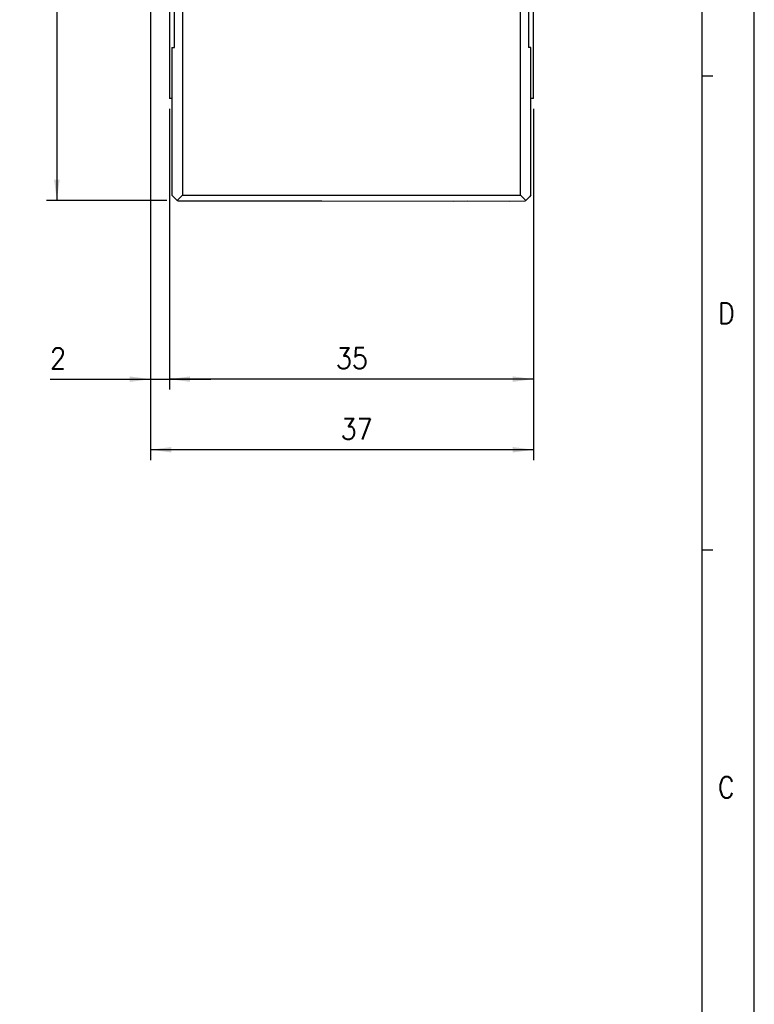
# Model space of a CAD drawing. Header units: millimetres. Extents: x -285 to 2369, y -217 to 203.
# Tile 9 of 20: x 239 to 309, y -119 to -24. Entities that reach past the tile are written whole.
import ezdxf

# ---------------------------------------------------------------- set-up
doc = ezdxf.new("R2010")
doc.units = ezdxf.units.MM
doc.linetypes.add('DOT_CENTER', pattern=[14, 12, -1, 0, -1])
doc.layers.add('1', color=7, linetype='Continuous')
doc.styles.add('CONVERTER_12', font='txt.shx', dxfattribs={"width": 0.9})
doc.dimstyles.new('ME10_DIM_46', dxfattribs={"dimtxt": 2, "dimasz": 2, "dimexe": 1, "dimexo": 1, "dimgap": 1, "dimtad": 1, "dimdec": 0, "dimdsep": 46, "dimtxsty": 'CONVERTER_12', "dimsah": 1, "dimcen": 0.09, "dimclrd": 2, "dimclre": 2, "dimclrt": 2, "dimadec": 0, "dimazin": 0, "dimtfac": 1, "dimtdec": 4, "dimtix": 1, "dimtmove": 0, "dimatfit": 3, "dimfxl": 1, "dimtolj": 1, "dimtzin": 0, "dimarcsym": 0})
doc.dimstyles.new('ME10_DIM_47', dxfattribs={"dimtxt": 2, "dimasz": 2, "dimexe": 1, "dimexo": 1, "dimgap": 1, "dimtad": 1, "dimdsep": 46, "dimtxsty": 'CONVERTER_12', "dimsah": 1, "dimcen": 0.09, "dimclrd": 2, "dimclre": 2, "dimclrt": 2, "dimadec": 0, "dimazin": 0, "dimtfac": 1, "dimtdec": 4, "dimtix": 1, "dimtmove": 0, "dimatfit": 3, "dimfxl": 1, "dimtolj": 1, "dimtzin": 0, "dimarcsym": 0})
doc.dimstyles.new('ME10_DIM_48', dxfattribs={"dimtxt": 2, "dimasz": 2, "dimexe": 1, "dimexo": 1, "dimgap": 1, "dimtad": 1, "dimdec": 0, "dimdsep": 46, "dimtxsty": 'CONVERTER_12', "dimsah": 1, "dimcen": 0.09, "dimclrd": 2, "dimclre": 2, "dimclrt": 2, "dimadec": 0, "dimazin": 0, "dimtfac": 1, "dimtdec": 4, "dimtix": 1, "dimtmove": 0, "dimatfit": 3, "dimfxl": 1, "dimtolj": 1, "dimtzin": 0, "dimarcsym": 0})
doc.dimstyles.new('ME10_DIM_49', dxfattribs={"dimtxt": 2, "dimasz": 2, "dimexe": 1, "dimexo": 1, "dimgap": 1, "dimtad": 1, "dimdec": 0, "dimdsep": 46, "dimtxsty": 'CONVERTER_12', "dimsah": 1, "dimcen": 0.09, "dimclrd": 2, "dimclre": 2, "dimclrt": 2, "dimadec": 0, "dimazin": 0, "dimtfac": 1, "dimtdec": 4, "dimtix": 1, "dimtmove": 0, "dimatfit": 3, "dimfxl": 1, "dimtolj": 1, "dimtzin": 0, "dimarcsym": 0})

# ---------------------------------------------------------------- blocks, each defined once
blk = doc.blocks.new('Cabeza__22', base_point=(253.0000216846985, -41.78644522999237))
at = {"color": 7, "linetype": 'Continuous'}
for p, q in [((253.0000216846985, -17.45484036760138), (253.0000216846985, -31.93114215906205)), ((253.5000217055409, -27.03486870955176), (253.5000216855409, -17.62250524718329)), ((254.2500217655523, -17.86369280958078), (254.2504737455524, -41.23494311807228)), ((287.6250102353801, -19.23215642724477), (287.6250102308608, -17.30791783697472)), ((288.0000107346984, -31.93114215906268), (288.0000107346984, -17.17494503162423)), ((282.3029648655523, -19.23291867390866), (286.7500107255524, -19.23291867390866)), ((286.7496302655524, -41.23502480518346), (286.7500107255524, -19.23291867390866)), ((287.5000107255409, -19.2328678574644), (286.7500107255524, -19.23291867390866)), ((287.5000107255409, -19.2328678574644), (287.6250102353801, -19.23215642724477)), ((287.5000107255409, -19.2328678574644), (287.5000107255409, -27.03486870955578)), ((253.250021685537, -27.03485177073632), (253.5000217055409, -27.03486870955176)), ((253.250021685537, -27.03485177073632), (253.2500216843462, -31.92958382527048)), ((287.750021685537, -27.03485176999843), (287.5000107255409, -27.03486870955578)), ((287.7500216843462, -31.92958382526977), (287.750021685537, -27.03485176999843)), ((253.2500216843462, -31.92958382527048), (253.0000216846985, -31.93114215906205)), ((253.2500216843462, -31.92958382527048), (253.2500702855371, -41.23490034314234)), ((287.749973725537, -41.23489970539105), (287.7500216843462, -31.92958382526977)), ((288.0000107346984, -31.93114215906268), (287.7500216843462, -31.92958382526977)), ((253.402021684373, -41.38170237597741), (253.2500702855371, -41.23490034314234)), ((253.7502567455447, -41.73512069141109), (253.402021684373, -41.38170237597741)), ((253.7502567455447, -41.73512069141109), (254.2504737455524, -41.23494311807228)), ((254.2504737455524, -41.23494311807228), (286.7496302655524, -41.23502480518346)), ((287.2497270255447, -41.735180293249), (286.7496302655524, -41.23502480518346)), ((287.2497270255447, -41.735180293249), (287.598021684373, -41.38170238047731)), ((287.749973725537, -41.23489970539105), (287.598021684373, -41.38170238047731)), ((253.802021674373, -41.78170237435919), (253.7502567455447, -41.73512069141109)), ((253.802021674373, -41.78170237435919), (267.652021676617, -41.78136358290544)), ((267.652021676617, -41.78136358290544), (280.3205904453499, -41.78644522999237)), ((280.3205904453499, -41.78644522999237), (281.6520216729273, -41.78136357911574)), ((281.6520216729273, -41.78136357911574), (285.6794529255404, -41.78644522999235)), ((285.6794529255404, -41.78644522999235), (287.198021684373, -41.78170237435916)), ((287.198021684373, -41.78170237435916), (287.2497270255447, -41.735180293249))]:
    blk.add_line(p, q, dxfattribs=at)
blk.add_arc((282.3029648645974, -18.73291867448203), 0.4999999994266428, 208.0057471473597, 270.0000001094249, dxfattribs=at)
blk = doc.blocks.new('Regla_G-1640-VS4__23', base_point=(251.0000107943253, -20.28655233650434))
at = {"color": 7, "linetype": 'Continuous'}
for p, q in [((251.8000106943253, 43.01145661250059), (251.2000106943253, 42.41145095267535)), ((251.7996866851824, 43.13650593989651), (252.0000106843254, 43.33714147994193)), ((252.0000107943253, 43.21247181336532), (251.8000106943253, 43.01145661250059)), ((252.0000107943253, 43.21247181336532), (252.0000106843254, 43.33714147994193)), ((258.0000107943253, 43.33714147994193), (252.0000106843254, 43.33714147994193)), ((252.0000107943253, 43.21247181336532), (258.0000107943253, 43.21247180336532)), ((258.0000107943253, 43.21247180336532), (258.0000107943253, 43.33714147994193)), ((258.0000107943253, 43.13630977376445), (258.0000107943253, 43.21247180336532)), ((258.0000107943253, 43.0118084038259), (258.0000107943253, 43.13630977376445)), ((258.0000107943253, 43.13630977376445), (258.2948495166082, 43.13630977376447)), ((258.9500107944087, 43.21365752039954), (259.329871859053, 43.22747640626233)), ((259.329871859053, 43.22747640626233), (259.5500107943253, 43.23487846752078)), ((259.5000107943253, 43.01141640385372), (259.500010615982, 33.7119490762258)), ((259.5500107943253, 43.23487846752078), (259.5750107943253, 43.2136575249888)), ((259.5750107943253, 43.2136575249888), (259.7608972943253, 43.22740160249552)), ((259.7608972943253, 43.22740160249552), (259.9500107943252, 43.23479716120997)), ((260.4500107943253, 43.23479716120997), (260.4500107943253, 41.20945839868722)), ((260.5000107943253, 42.96413182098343), (262.2500107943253, 42.96413182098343)), ((260.5000107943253, 42.96413182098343), (260.5000107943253, 41.2094583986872)), ((262.2500107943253, 42.96413182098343), (262.2500107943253, 31.71125423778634)), ((262.5000108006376, 42.74800944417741), (262.2500107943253, 42.96413182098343)), ((262.5000108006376, 42.71413181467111), (262.5000107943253, 31.83630979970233)), ((251.0000107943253, 42.33714159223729), (251.2003497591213, 42.53717447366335)), ((251.2000106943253, 42.41145095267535), (251.0000107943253, 42.2124718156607)), ((251.0000107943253, 42.2124718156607), (251.0000107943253, 42.33714159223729)), ((251.0000107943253, 42.2124718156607), (251.0000107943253, 40.96247180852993)), ((251.2000107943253, 40.96247180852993), (251.2000106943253, 42.41145095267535)), ((251.0000107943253, 40.96247180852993), (251.2000107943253, 40.96247180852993)), ((251.2000107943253, 24.83714151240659), (251.2000107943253, 40.96247180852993)), ((260.4500107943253, 41.20945839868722), (260.4500107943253, 33.25945839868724)), ((260.4500107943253, 41.20945839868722), (260.5000107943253, 41.2094583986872)), ((260.5000107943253, 41.2094583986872), (260.5000107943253, 37.21374222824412)), ((260.5000107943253, 37.21374222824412), (260.5000107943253, 33.25945839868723)), ((260.4500107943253, 33.25945839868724), (260.4500107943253, 31.03479717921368)), ((260.4500107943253, 33.25945839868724), (260.5000107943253, 33.25945839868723)), ((260.5000107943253, 33.25945839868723), (260.5000107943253, 31.46413182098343)), ((258.0000107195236, 32.21193727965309), (258.0000107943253, 31.54198304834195)), ((258.4500107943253, 32.66194072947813), (258.4500107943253, 32.02318732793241)), ((258.0000107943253, 31.54198304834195), (258.0000065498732, 30.33725323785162)), ((258.4500107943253, 32.02318732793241), (258.4500107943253, 31.90800302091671)), ((260.0004556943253, 30.33697321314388), (261.1276143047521, 31.46413182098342)), ((260.5000107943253, 31.46413182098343), (261.2522250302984, 31.46413182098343)), ((262.5000107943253, 31.83630979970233), (262.5000107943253, 31.74800945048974)), ((262.5000107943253, 31.83630979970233), (287.9999997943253, 31.83630979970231)), ((287.9999997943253, 31.71146857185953), (280.8701034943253, 31.71128033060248)), ((280.8701034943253, 31.71128033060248), (280.8701034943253, 27.31551538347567)), ((258.0000065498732, 30.33725323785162), (258.0000108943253, 30.21191520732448)), ((258.8512762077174, 31.05418666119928), (258.8506227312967, 31.02037293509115)), ((258.9500107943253, 31.01365753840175), (259.3500107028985, 31.03445840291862)), ((259.3500107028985, 31.03445840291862), (259.5500107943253, 31.0348784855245)), ((259.5500107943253, 31.0348784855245), (259.5750107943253, 31.01365753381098)), ((259.5750107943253, 31.01365753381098), (259.7608972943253, 31.04095267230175)), ((259.9500107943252, 31.03479717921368), (259.7608972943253, 31.04095267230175)), ((260.0004556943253, 30.33697321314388), (260.125075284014, 30.33697321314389)), ((288.9999997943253, 30.71146857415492), (288.9999997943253, 24.46146858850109)), ((258.0000108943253, 30.21191520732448), (260.0000107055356, 30.21190771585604)), ((266.5833109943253, 25.12674208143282), (265.1976703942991, 26.5118596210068)), ((265.1976703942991, 26.5118596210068), (265.1976703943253, 19.51186102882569)), ((279.1976702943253, 26.51188283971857), (277.8120296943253, 25.12674208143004)), ((279.1976703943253, 19.51243694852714), (279.1976702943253, 26.51188283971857)), ((251.0000107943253, 24.83714151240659), (251.2000107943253, 24.83714151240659)), ((251.0000107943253, 24.83714151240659), (251.0000107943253, 24.71247183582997)), ((251.2000107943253, 24.71247183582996), (251.0000107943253, 24.71247183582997)), ((251.0000107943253, 6.21247188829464), (251.0000107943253, 24.71247183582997)), ((251.2000107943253, 6.21247188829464), (251.2000107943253, 24.83714151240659)), ((277.8120296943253, 25.12674208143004), (266.5833109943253, 25.12674208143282)), ((266.5833109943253, 25.12674208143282), (266.5833109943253, 20.89802338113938)), ((277.8120296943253, 20.89802340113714), (277.8120296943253, 25.12674208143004)), ((284.6241487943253, 22.89661744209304), (288.1612543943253, 23.47455579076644)), ((284.6241487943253, 23.32307250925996), (284.6241487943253, 22.89661744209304)), ((284.6241487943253, 22.89661744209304), (284.6241487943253, 17.20198051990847)), ((266.5833109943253, 20.89802338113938), (265.1976703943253, 19.51186102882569)), ((277.8120296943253, 20.89802340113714), (266.5833109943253, 20.89802338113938)), ((279.1976703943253, 19.51243694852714), (277.8120296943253, 20.89802340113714)), ((265.1976703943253, 19.51186102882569), (265.1976703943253, 18.61180085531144)), ((270.9976703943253, 19.51186102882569), (265.1976703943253, 19.51186102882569)), ((270.9976703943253, 19.51186102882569), (270.9976703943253, 19.01186102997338)), ((273.3976703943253, 19.51186102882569), (270.9976703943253, 19.51186102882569)), ((270.9976703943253, 19.01186102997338), (273.3976703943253, 19.01186102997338)), ((279.1976703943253, 19.51243694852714), (273.3976703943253, 19.51186102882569)), ((273.3976703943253, 19.01186102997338), (273.3976703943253, 19.51186102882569)), ((279.1976703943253, 18.61182386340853), (279.1976703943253, 19.51243694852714)), ((287.6845635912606, 15.97928211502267), (284.6241487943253, 17.20198051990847)), ((284.6241487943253, 17.20198051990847), (284.6241487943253, 17.08027243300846)), ((284.6241487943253, 17.08027243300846), (287.6845635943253, 15.85461244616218)), ((287.6845635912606, 15.97928211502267), (287.9999997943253, 15.86217627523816)), ((287.9999997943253, 15.73773062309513), (287.9999997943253, 15.86217627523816)), ((288.9999997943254, 15.46534716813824), (287.9999997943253, 15.86217627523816)), ((288.9999997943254, 15.46534716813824), (288.9999997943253, 14.66155474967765)), ((288.9999997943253, 14.66155474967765), (288.9999995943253, -16.80472764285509)), ((251.0000107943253, 6.21247188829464), (251.2000107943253, 6.21247188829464)), ((251.2000107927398, 2.09261893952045), (251.2000107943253, 6.21247188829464)), ((264.9266038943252, 3.73087264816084), (264.9266038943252, 4.73087264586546)), ((271.326603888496, 4.73087264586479), (271.3266038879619, 3.73087264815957)), ((251.2000107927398, 2.09261893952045), (251.2000107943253, -0.8173434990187)), ((251.2000107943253, -2.82609782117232), (251.2000108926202, -5.90736107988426)), ((251.2000107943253, -16.80475806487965), (251.2000108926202, -5.90736107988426)), ((269.5674091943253, -20.28655233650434), (269.5674091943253, -18.78479818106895)), ((273.6258053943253, -19.78476844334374), (273.6258053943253, -18.78476844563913)), ((276.1258053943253, -18.78476844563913), (276.1258053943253, -19.78476844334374)), ((280.1842015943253, -18.78476896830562), (280.1842015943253, -19.32101606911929)), ((276.1258053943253, -19.78476844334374), (273.6258053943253, -19.78476844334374))]:
    blk.add_line(p, q, dxfattribs=at)
blk.add_circle((268.1266038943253, 4.23090734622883), 4.000000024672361, dxfattribs=at)
for centre, radius, start, end in [((258.9876477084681, 41.9670168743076), 1.247208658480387, 91.72927259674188, 123.134109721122), ((258.4703172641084, 31.70115139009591), 0.4965105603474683, 198.6976372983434, 229.8256926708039), ((258.9261749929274, 32.30316616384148), 1.251223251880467, 231.6601789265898, 266.5681973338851), ((287.999999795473, 30.83630980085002), 0.9999999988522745, 6.575718e-08, 90.00000006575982), ((287.999999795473, 30.71146857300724), 0.9999999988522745, 6.575718e-08, 90.00000006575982), ((259.3753479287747, 32.19036818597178), 1.251223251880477, 245.2381537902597, 250.1269614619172), ((284.8701034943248, 27.31574921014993), 3.500000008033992, 0.0038819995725, 270.0000000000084), ((257.500010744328, 25.47501480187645), 3.499999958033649, 0.00388269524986, 270.0000008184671), ((282.271925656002, 28.81557309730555), 1.858970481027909, 313.2414692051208, 346.7662985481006), ((284.2762067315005, 28.34424761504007), 0.1999832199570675, 73.23634259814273, 166.771415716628), ((284.8699002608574, 30.31574919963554), 1.858970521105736, 253.2414670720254, 286.7662958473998), ((285.4638487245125, 28.34430688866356), 0.1999999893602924, 13.24146234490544, 106.7663294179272), ((287.4680781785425, 28.81592509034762), 1.858970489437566, 193.2414626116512, 226.7662923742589), ((283.6824738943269, 27.31566870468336), 0.2000000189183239, 133.2414613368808, 226.7662853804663), ((286.0577331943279, 27.31582963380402), 0.199999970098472, 313.2414744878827, 46.76631155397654), ((254.9018329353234, 26.97483888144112), 1.858970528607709, 313.2414644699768, 346.7662950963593), ((256.9061140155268, 26.50351325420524), 0.1999832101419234, 73.23636689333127, 166.7714076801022), ((257.49980752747, 28.47501483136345), 1.858970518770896, 253.2414649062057, 286.766296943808), ((258.0937559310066, 26.50357251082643), 0.1999999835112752, 13.24146334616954, 106.7663019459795), ((260.0979852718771, 26.97519090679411), 1.858970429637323, 193.2414691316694, 226.7662993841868), ((284.8702260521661, 27.31561887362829), 4.000122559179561, 180.001482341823, 266.4730839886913), ((282.2721290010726, 25.81557316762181), 1.858970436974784, 13.24146798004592, 46.76629893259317), ((284.8701034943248, 27.31574921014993), 3.500000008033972, 270.0000000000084, 0.0038819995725), ((287.4682813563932, 25.81592517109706), 1.858970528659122, 133.241464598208, 166.7662955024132), ((256.3123810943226, 25.47493441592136), 0.1999999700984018, 133.2414744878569, 226.7663115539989), ((258.6876403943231, 25.47509535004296), 0.2000000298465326, 313.2414583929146, 46.76628832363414), ((284.2763583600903, 26.28719153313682), 0.1999999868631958, 193.2414643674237, 286.7663009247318), ((284.8703067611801, 24.31574921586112), 1.858970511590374, 73.24146483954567, 106.7662970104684), ((285.4640002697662, 26.28725079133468), 0.1999832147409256, 253.2363682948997, 346.7714062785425), ((254.902036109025, 23.97483895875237), 1.858970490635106, 13.24146262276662, 46.76629236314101), ((257.500010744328, 25.47501480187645), 3.499999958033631, 270.0000008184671, 0.00388269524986), ((260.0981886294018, 23.97519094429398), 1.858970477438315, 133.2414691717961, 166.766298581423), ((256.9062655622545, 24.44645715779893), 0.1999999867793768, 193.2414615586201, 286.7663302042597), ((257.5002140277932, 22.47501484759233), 1.858970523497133, 73.2414670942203, 106.7662958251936), ((258.0939075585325, 24.44651643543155), 0.1999832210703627, 253.2363422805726, 346.7714126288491), ((287.9999998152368, 24.46146861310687), 0.9999999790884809, 279.2797241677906, 359.9999985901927), ((287.4857215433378, 15.52700136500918), 0.494060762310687, 29.66452033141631, 66.26764654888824), ((288.0000047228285, 14.66155716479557), 0.9999950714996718, 359.9998616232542, 68.3127250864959), ((266.768191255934, 7.51033336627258), 1.877144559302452, 268.6425876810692, 316.3574101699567), ((269.4850348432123, 7.51037757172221), 1.877188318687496, 223.6431805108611, 271.3568216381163), ((264.9253540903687, 5.55682821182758), 1.800012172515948, 332.684795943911, 2.44812932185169), ((271.3278537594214, 5.55682838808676), 1.800012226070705, 177.5518763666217, 207.315209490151), ((264.9254125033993, 5.55694371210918), 1.800013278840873, 312.5495587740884, 332.6806762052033), ((264.9252987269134, 2.90493530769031), 1.800012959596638, 27.31141201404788, 47.44551568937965), ((271.3277954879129, 5.55694357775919), 1.800013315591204, 207.319318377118, 227.4504378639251), ((271.3278878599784, 2.90495135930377), 1.799986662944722, 132.554332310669, 152.6887311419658), ((264.9253750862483, 2.90483528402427), 1.799991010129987, 357.5520548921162, 27.31535618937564), ((271.3278295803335, 2.90483598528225), 1.799987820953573, 152.6846168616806, 182.4479717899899), ((266.7681265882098, 0.95118075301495), 1.877299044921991, 43.64467386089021, 91.35532330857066), ((269.485063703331, 0.95122300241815), 1.877257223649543, 88.64410926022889, 136.3558906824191), ((254.5771958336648, -1.90706518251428), 3.499999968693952, 0.00388199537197, 195.2232503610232), ((254.5645294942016, -1.78171579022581), 3.499999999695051, 164.0061043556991, 186.8013112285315), ((251.9790179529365, -0.40724128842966), 1.858970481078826, 313.2414693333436, 346.7662989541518), ((253.9832990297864, -0.87856678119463), 0.1999832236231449, 73.23634240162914, 166.7714091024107), ((254.5769925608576, 1.0929348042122), 1.858970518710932, 253.2414670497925, 286.7662958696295), ((255.1709410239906, -0.87850750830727), 0.1999999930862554, 13.24146622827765, 106.7663289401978), ((257.1751704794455, -0.40688930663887), 1.858970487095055, 193.2414621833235, 226.7662922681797), ((253.3895661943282, -1.90714569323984), 0.2000000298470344, 133.2414583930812, 226.7662883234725), ((255.7648254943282, -1.90698475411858), 0.1999999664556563, 313.2414754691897, 46.76631057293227), ((254.5771958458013, -1.90706522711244), 3.499999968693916, 195.2232496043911, 269.9999991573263), ((251.9792213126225, -3.40724124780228), 1.858970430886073, 13.24146873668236, 46.76629924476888), ((254.5771957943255, -1.90706518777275), 3.500000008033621, 269.9999999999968, 0.00388208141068), ((257.1753737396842, -3.40688906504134), 1.858970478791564, 133.2414695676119, 166.7662997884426), ((253.983450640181, -2.93562285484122), 0.1999999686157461, 193.2414670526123, 286.7663084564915), ((254.5773990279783, -4.907065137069), 1.858970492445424, 73.24146359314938, 106.7662961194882), ((255.1710926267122, -2.93556355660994), 0.1999832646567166, 253.2363555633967, 346.7713993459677), ((281.8549719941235, -9.69060120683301), 3.500036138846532, 0.00383390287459, 270.0000000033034), ((281.2610752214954, -8.66210583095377), 0.1999832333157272, 73.2363407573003, 166.7713869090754), ((281.8547686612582, -6.69060423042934), 1.858970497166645, 253.241470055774, 286.7662992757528), ((282.4487171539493, -8.66204646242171), 0.1999999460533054, 13.24144643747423, 106.7663120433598), ((279.2567940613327, -8.19078026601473), 1.858970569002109, 313.2414706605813, 346.7662997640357), ((284.4529465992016, -8.19042811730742), 1.8589705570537, 193.2414686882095, 226.7662976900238), ((280.6673423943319, -9.69068470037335), 0.2000000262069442, 133.2414593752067, 226.7662873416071), ((279.2569974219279, -11.19078028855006), 1.858970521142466, 13.24146835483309, 46.76629802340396), ((281.8549719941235, -9.69060120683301), 3.500036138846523, 270.0000000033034, 0.00383390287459), ((284.4531498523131, -11.1904280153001), 1.858970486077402, 133.2414698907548, 166.7663005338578), ((283.0426015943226, -9.69052367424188), 0.1999999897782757, 313.2414691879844, 46.76627753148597), ((281.2612268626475, -10.71916178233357), 0.2000000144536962, 193.24149475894, 286.7662977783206), ((281.8551751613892, -12.69060411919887), 1.858970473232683, 73.2414644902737, 106.7662941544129), ((282.4488687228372, -10.71910254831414), 0.1999832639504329, 253.2363566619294, 346.7714050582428), ((270.0999686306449, 32.71021444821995), 52.99944253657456, 249.1080507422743, 269.4242595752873), ((270.0999664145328, 32.71021368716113), 52.99944027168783, 280.9685763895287, 290.8920373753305)]:
    blk.add_arc(centre, radius, start, end, dxfattribs=at)
for points, knots in [([(251.7996866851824, 43.13650593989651), (251.7497512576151, 43.0865709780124), (251.6498741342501, 42.98669478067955), (251.5000491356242, 42.83687115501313), (251.3502055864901, 42.68702896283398), (251.2503037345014, 42.58712800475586), (251.2003497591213, 42.53717447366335)], [0, 0, 0, 0, 0.211857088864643, 0.4237407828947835, 0.6356507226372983, 0.8475865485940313, 0.8475865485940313, 0.8475865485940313, 0.8475865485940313]), ([(251.8000106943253, 43.01145661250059), (252.4407620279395, 43.0114512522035), (253.7229345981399, 43.01144051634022), (255.3972577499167, 43.01144641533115), (256.8231731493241, 43.01140230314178), (257.6076672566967, 43.0116730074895), (258.0000107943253, 43.0118084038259)], [0, 0, 0, 0, 1.922253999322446, 3.846517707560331, 5.022969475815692, 6.200000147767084, 6.200000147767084, 6.200000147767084, 6.200000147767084]), ([(258.0000107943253, 43.0118084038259), (258.1529800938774, 43.01167110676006), (258.4589447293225, 43.01139650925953), (258.7649094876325, 43.01141139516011), (258.91790488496, 43.01141884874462)], [0, 0, 0, 0, 0.4589080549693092, 0.9178942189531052, 0.9178942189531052, 0.9178942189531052, 0.9178942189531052]), ([(258.91790488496, 43.01141884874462), (259.0193281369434, 43.06744769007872), (259.2177176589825, 43.17704319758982), (259.4409178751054, 43.21589096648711), (259.5500107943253, 43.23487846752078)], [0, 0, 0, 0, 0.3448871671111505, 0.6746184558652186, 0.6746184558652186, 0.6746184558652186, 0.6746184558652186]), ([(258.91790488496, 43.01141884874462), (259.0129570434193, 43.01141849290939), (259.2069923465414, 43.01141774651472), (259.4010276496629, 43.01141686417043), (259.5000107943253, 43.01141640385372)], [0, 0, 0, 0, 0.2851564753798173, 0.5821059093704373, 0.5821059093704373, 0.5821059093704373, 0.5821059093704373]), ([(259.5500107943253, 43.23487846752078), (259.5505316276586, 43.23443636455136), (259.5588649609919, 43.22736271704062), (259.5671982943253, 43.22028906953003), (259.5750107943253, 43.2136575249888)], [0, 0, 0, 0, 0.0020495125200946, 0.0327922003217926, 0.0327922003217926, 0.0327922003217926, 0.0327922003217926]), ([(260.2143387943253, 43.23472536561), (260.1771035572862, 43.22753640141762), (260.0893047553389, 43.21058520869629), (260.0009148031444, 43.22594906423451), (259.9500107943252, 43.23479716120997)], [0, 0, 0, 0, 0.1129165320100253, 0.2662514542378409, 0.2662514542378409, 0.2662514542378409, 0.2662514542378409]), ([(260.4500107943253, 43.23479716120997), (260.4475262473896, 43.23479564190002), (260.4276498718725, 43.23478353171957), (260.3803606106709, 43.23474862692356), (260.3042878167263, 43.23474174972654), (260.2456068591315, 43.23473105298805), (260.2143387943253, 43.23472536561)], [0, 0, 0, 0, 0.0074536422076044, 0.059629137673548, 0.141867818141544, 0.2356720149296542, 0.2356720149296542, 0.2356720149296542, 0.2356720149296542]), ([(259.500010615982, 33.7119490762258), (259.375061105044, 33.58699850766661), (259.1251275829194, 33.33706289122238), (258.7501767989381, 32.96210907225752), (258.3751263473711, 32.58705570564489), (258.1250599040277, 32.33698738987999), (258.0000107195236, 32.21193727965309)], [0, 0, 0, 0, 0.5301181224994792, 1.060382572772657, 1.590787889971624, 2.121328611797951, 2.121328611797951, 2.121328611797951, 2.121328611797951]), ([(258.4500107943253, 31.90800302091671), (258.4517005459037, 31.84293523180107), (258.4549942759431, 31.71610328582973), (258.5188934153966, 31.60665202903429), (258.5500107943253, 31.5533518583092)], [0, 0, 0, 0, 0.1917843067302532, 0.3738313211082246, 0.3738313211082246, 0.3738313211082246, 0.3738313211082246]), ([(259.3500107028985, 31.03445840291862), (259.2022834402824, 31.08243577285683), (258.8901298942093, 31.18381387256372), (258.6673563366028, 31.42585640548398), (258.5500107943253, 31.5533518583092)], [0, 0, 0, 0, 0.458088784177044, 0.9679597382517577, 0.9679597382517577, 0.9679597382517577, 0.9679597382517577]), ([(260.0000107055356, 30.21190771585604), (260.125004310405, 30.33690224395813), (260.3749597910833, 30.58685959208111), (260.7501730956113, 30.96207579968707), (261.1249583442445, 31.33686409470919), (261.3747817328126, 31.58668955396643), (261.4993472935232, 31.71125615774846)], [0, 0, 0, 0, 0.5303049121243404, 1.060475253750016, 1.591901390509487, 2.120390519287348, 2.120390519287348, 2.120390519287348, 2.120390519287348]), ([(261.4993472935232, 31.71125615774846), (263.1141958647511, 31.71125269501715), (266.3444008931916, 31.71124578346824), (271.1900627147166, 31.71124772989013), (276.0321328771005, 31.71125791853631), (279.2588465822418, 31.71127286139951), (280.8701034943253, 31.71128033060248)], [0, 0, 0, 0, 4.844545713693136, 9.690615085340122, 14.53698546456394, 19.37075620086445, 19.37075620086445, 19.37075620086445, 19.37075620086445]), ([(258.0000065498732, 30.33725323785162), (258.1666682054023, 30.33725434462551), (258.5000206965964, 30.33725657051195), (259.0000917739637, 30.33725207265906), (259.5002465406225, 30.33727821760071), (259.8337104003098, 30.33707489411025), (260.0004556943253, 30.33697321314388)], [0, 0, 0, 0, 0.4999849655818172, 1.000057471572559, 1.500213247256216, 2.000449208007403, 2.000449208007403, 2.000449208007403, 2.000449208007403]), ([(259.5750107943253, 31.01365753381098), (259.5687453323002, 31.01897589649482), (259.5607711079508, 31.02574472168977), (259.5748538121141, 31.01379078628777), (259.5615234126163, 31.02510613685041), (259.5500107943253, 31.0348784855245)], [0, 0, 0, 0, 0.0133597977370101, 0.0170033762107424, 0.0400793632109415, 0.0400793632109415, 0.0400793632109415, 0.0400793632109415]), ([(259.9500107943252, 31.03479717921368), (259.9921281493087, 31.03476414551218), (260.0802374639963, 31.03469505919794), (260.1683468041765, 31.03471497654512), (260.2143387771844, 31.0347253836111)], [0, 0, 0, 0, 0.1263520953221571, 0.2643280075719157, 0.2643280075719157, 0.2643280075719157, 0.2643280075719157]), ([(260.2143387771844, 31.0347253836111), (260.2483947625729, 31.03473097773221), (260.3070757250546, 31.03474061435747), (260.3797316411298, 31.03475398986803), (260.4242329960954, 31.03477477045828), (260.4441093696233, 31.03479204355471), (260.4500107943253, 31.03479717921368)], [0, 0, 0, 0, 0.1021679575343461, 0.1760428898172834, 0.2179677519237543, 0.2356720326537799, 0.2356720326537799, 0.2356720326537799, 0.2356720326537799]), ([(257.5000098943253, 21.47472317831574), (257.2482926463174, 21.48833172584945), (256.7371061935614, 21.51596792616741), (255.9882161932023, 21.74531689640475), (255.2857423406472, 22.11220018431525), (254.5230775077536, 22.73035092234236), (253.8392185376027, 23.68621295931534), (253.5162339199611, 24.77613941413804), (253.485390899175, 25.67829156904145), (253.5806309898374, 26.36849733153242), (253.7982259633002, 27.04458408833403), (254.1770286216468, 27.75528176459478), (254.7610985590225, 28.44691436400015), (255.5741111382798, 29.02459845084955), (256.5076914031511, 29.40406388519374), (257.1709920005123, 29.45134133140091), (257.5000098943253, 29.47479242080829)], [0, 0, 0, 0, 0.7539855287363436, 1.531191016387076, 2.327496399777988, 3.11887262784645, 4.457683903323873, 5.785319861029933, 6.462649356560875, 7.15442037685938, 7.86497331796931, 8.582056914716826, 9.55880357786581, 10.55018424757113, 11.55043837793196, 12.53493892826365, 12.53493892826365, 12.53493892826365, 12.53493892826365]), ([(257.5000098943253, 29.47479242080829), (258.0417001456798, 29.41086665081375), (259.0950406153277, 29.28656017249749), (260.2014887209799, 28.4985723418), (260.8549212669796, 27.70053611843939), (261.2546281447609, 26.94559575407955), (261.5007208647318, 26.05290588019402), (261.5203059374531, 25.06320121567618), (261.3006185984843, 24.10228257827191), (260.8528102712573, 23.22048243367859), (260.2040848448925, 22.47141567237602), (259.3944145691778, 21.90920082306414), (258.4766760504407, 21.54471017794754), (257.8273730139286, 21.49818171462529), (257.5000098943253, 21.47472317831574)], [0, 0, 0, 0, 1.614298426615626, 3.139074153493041, 3.916189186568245, 4.701560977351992, 5.68322149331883, 6.666401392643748, 7.640934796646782, 8.610910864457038, 9.605053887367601, 10.58116028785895, 11.54465726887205, 12.52438472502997, 12.52438472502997, 12.52438472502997, 12.52438472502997]), ([(279.1976702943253, 26.51188283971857), (278.0342702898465, 26.51187806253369), (275.7021383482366, 26.51186850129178), (272.2007445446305, 26.51186054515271), (268.6974779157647, 26.51185688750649), (266.3629432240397, 26.51185870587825), (265.1976703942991, 26.5118596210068)], [0, 0, 0, 0, 3.490200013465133, 6.996395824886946, 10.50418141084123, 13.99999990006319, 13.99999990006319, 13.99999990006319, 13.99999990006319]), ([(265.1976703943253, 18.61180085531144), (266.3655955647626, 18.61179994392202), (268.7001178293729, 18.61179813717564), (272.2035251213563, 18.6118017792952), (275.7022666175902, 18.61180969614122), (278.0344110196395, 18.61181914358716), (279.1976703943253, 18.61182386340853)], [0, 0, 0, 0, 3.503775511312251, 7.003566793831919, 10.51022187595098, 14.0000000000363, 14.0000000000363, 14.0000000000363, 14.0000000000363]), ([(287.6845635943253, 15.85461244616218), (287.7993095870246, 15.81201233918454), (288.0287080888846, 15.72684681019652), (288.2559624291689, 15.63611478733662), (288.3695432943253, 15.59076725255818)], [0, 0, 0, 0, 0.3671805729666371, 0.7340620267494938, 0.7340620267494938, 0.7340620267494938, 0.7340620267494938]), ([(264.9266038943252, 4.730872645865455), (265.0465750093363, 4.7308682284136), (265.3057512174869, 4.730858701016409), (265.6922423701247, 4.73084724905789), (266.1049555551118, 4.730836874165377), (266.3784636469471, 4.730831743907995), (266.5246567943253, 4.730829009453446)], [0, 0, 0, 0, 0.3599133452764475, 0.7775286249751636, 1.159473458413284, 1.598052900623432, 1.598052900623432, 1.598052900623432, 1.598052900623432]), ([(269.7285510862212, 4.730829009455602), (269.8588600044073, 4.730831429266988), (270.1323680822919, 4.730836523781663), (270.5375497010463, 4.730846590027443), (270.9399250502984, 4.730858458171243), (271.1991012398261, 4.730867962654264), (271.326603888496, 4.730872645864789)], [0, 0, 0, 0, 0.3909267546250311, 0.820524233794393, 1.215544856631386, 1.598052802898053, 1.598052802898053, 1.598052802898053, 1.598052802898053]), ([(266.5246567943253, 3.730829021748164), (266.3784637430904, 3.730831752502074), (266.1049556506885, 3.730836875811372), (265.6997735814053, 3.730847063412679), (265.313282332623, 3.730858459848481), (265.054106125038, 3.730867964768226), (264.9266038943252, 3.730872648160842)], [0, 0, 0, 0, 0.4385791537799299, 0.8205242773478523, 1.215546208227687, 1.598052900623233, 1.598052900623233, 1.598052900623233, 1.598052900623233]), ([(271.3266038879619, 3.730872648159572), (271.1991015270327, 3.730867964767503), (270.9399253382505, 3.730858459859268), (270.5534341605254, 3.73084706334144), (270.1482522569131, 3.730836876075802), (269.8747441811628, 3.730831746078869), (269.7285510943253, 3.730829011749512)], [0, 0, 0, 0, 0.3825070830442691, 0.7775285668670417, 1.159473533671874, 1.598052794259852, 1.598052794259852, 1.598052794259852, 1.598052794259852]), ([(254.5771963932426, 2.092598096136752), (254.2955737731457, 2.092599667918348), (253.7324507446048, 2.092602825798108), (252.8879566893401, 2.092607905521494), (252.043850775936, 2.09261324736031), (251.4812452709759, 2.092617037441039), (251.2000107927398, 2.092618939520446)], [0, 0, 0, 0, 0.8448678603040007, 1.689369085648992, 2.533482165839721, 3.37718560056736, 3.37718560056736, 3.37718560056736, 3.37718560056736]), ([(254.5771958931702, -5.90738195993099), (254.7481318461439, -5.900932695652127), (255.1415311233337, -5.886090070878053), (255.7446418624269, -5.751407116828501), (256.3171028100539, -5.525419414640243), (256.8743662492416, -5.202524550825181), (257.5149521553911, -4.681910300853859), (258.1547449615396, -3.828865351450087), (258.512361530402, -2.824206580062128), (258.6157862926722, -1.774270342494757), (258.4814445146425, -0.8651684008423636), (258.1065618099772, 0.0406952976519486), (257.5874914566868, 0.7867762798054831), (256.9237027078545, 1.367320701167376), (256.2917775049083, 1.723370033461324), (255.7571109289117, 1.925419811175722), (255.2008862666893, 2.062625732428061), (254.8026918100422, 2.081761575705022), (254.5771963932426, 2.092598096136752)], [0, 0, 0, 0, 0.5125085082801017, 1.17950889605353, 1.841800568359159, 2.35166073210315, 3.106426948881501, 4.304314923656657, 5.500801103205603, 6.254976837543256, 7.454731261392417, 8.21025076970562, 9.18171766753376, 10.15318388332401, 10.82925439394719, 11.34704973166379, 11.86446107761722, 12.54005190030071, 12.54005190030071, 12.54005190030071, 12.54005190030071]), ([(251.2000108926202, -5.907361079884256), (251.4812446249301, -5.907362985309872), (252.043849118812, -5.907366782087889), (252.8879542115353, -5.90737213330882), (253.7324488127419, -5.907377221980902), (254.2955726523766, -5.907380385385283), (254.5771958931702, -5.90738195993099)], [0, 0, 0, 0, 0.8437011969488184, 1.6878134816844, 2.532315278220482, 3.377185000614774, 3.377185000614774, 3.377185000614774, 3.377185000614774]), ([(281.8549721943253, -13.69087569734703), (281.659972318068, -13.68280058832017), (281.2548269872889, -13.66602316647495), (280.6296147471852, -13.51654811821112), (280.0666063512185, -13.28596651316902), (279.518547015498, -12.95589288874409), (278.9032611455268, -12.4480105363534), (278.3758955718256, -11.73964453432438), (277.9625012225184, -10.77896284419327), (277.8036617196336, -9.791720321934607), (277.933324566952, -8.718015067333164), (278.307609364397, -7.740762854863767), (278.8892455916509, -6.950135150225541), (279.5490552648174, -6.397004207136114), (280.1251619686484, -6.067826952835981), (280.713338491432, -5.842142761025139), (281.2865783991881, -5.712325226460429), (281.6853268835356, -5.697309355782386), (281.8549719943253, -5.690920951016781)], [0, 0, 0, 0, 0.5844131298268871, 1.214217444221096, 1.917001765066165, 2.4012699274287, 3.128877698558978, 4.298729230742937, 5.007022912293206, 6.254615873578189, 7.243741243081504, 8.220997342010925, 9.363195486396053, 10.1453212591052, 10.78913923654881, 11.34419964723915, 12.03113855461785, 12.53979901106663, 12.53979901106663, 12.53979901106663, 12.53979901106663]), ([(281.8549719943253, -5.690920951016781), (282.0499371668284, -5.698994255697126), (282.4551584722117, -5.715774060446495), (283.0805071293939, -5.865290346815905), (283.6435590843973, -6.095943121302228), (284.1916625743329, -6.426087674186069), (284.8068171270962, -6.93395112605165), (285.3340429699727, -7.642149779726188), (285.7473747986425, -8.602820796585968), (285.917709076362, -9.658132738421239), (285.7589451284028, -10.73426743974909), (285.3613105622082, -11.69631049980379), (284.8208345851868, -12.4316744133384), (284.1626648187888, -12.98333952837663), (283.5864030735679, -13.31317883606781), (282.9986071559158, -13.53922722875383), (282.4231691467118, -13.66948273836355), (282.0245819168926, -13.6844897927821), (281.8549721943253, -13.69087569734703)], [0, 0, 0, 0, 0.5843097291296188, 1.214446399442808, 1.917416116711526, 2.401361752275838, 3.12933792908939, 4.298779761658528, 5.006582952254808, 6.254668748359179, 7.449363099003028, 8.219957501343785, 9.361370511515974, 10.14556941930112, 10.78171780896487, 11.34398019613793, 12.03054032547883, 12.53909365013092, 12.53909365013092, 12.53909365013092, 12.53909365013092]), ([(273.6258053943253, -18.78476844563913), (272.9490712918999, -18.78477835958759), (271.5962725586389, -18.78479815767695), (270.2434738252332, -18.78479817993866), (269.5674091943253, -18.78479818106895)], [0, 0, 0, 0, 2.030202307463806, 4.058396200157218, 4.058396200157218, 4.058396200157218, 4.058396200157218]), ([(276.1258053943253, -18.78476844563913), (275.917949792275, -18.78477527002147), (275.5024304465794, -18.78478888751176), (274.8779770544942, -18.78478873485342), (274.252499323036, -18.78479276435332), (273.83468533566, -18.78477655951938), (273.6258053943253, -18.78476844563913)], [0, 0, 0, 0, 0.6235668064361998, 1.246558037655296, 1.873360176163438, 2.500000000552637, 2.500000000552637, 2.500000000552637, 2.500000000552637]), ([(280.1842015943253, -18.78476896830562), (279.5068498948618, -18.78477256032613), (278.1540511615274, -18.78477971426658), (276.801252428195, -18.78477220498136), (276.1258053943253, -18.78476844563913)], [0, 0, 0, 0, 2.032055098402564, 4.0583962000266, 4.0583962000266, 4.0583962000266, 4.0583962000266])]:
    blk.add_open_spline(points, degree=3, knots=knots, dxfattribs=at)
at = {"layer": '1', "color": 2, "linetype": 'DOT_CENTER'}
for p, q in [((284.8701034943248, 31.81574921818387), (284.8701034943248, 22.815749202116)), ((257.500010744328, 29.97501475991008), (257.500010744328, 20.97501484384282)), ((289.3701035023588, 27.31574921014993), (280.3701034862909, 27.31574921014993)), ((262.0000107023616, 25.47501480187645), (253.0000107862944, 25.47501480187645)), ((268.1266038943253, 9.23090737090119), (268.1266038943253, -0.76909267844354)), ((273.1266039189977, 4.23090734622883), (263.1266038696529, 4.23090734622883)), ((281.8549719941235, -5.19056506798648), (281.8549719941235, -14.19063734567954)), ((286.3550081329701, -9.69060120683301), (277.354935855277, -9.69060120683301))]:
    blk.add_line(p, q, dxfattribs=at)
blk = doc.blocks.new('Regla_serie_G-1740-VS4__24', base_point=(251.0000107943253, -41.78644522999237))
for name, p in [('Regla_G-1640-VS4__23', (251.0000107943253, -20.28655233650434)), ('Cabeza__22', (253.0000216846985, -41.78644522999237))]:
    blk.add_blockref(name, p)
blk = doc.blocks.new('*D83')
at = {"layer": '1', "color": 2, "linetype": 'Continuous'}
for p, q in [((251.2000107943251, -17.80475806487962), (251.2000107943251, -66.68926360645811)), ((288.0000107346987, -32.93114215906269), (288.0000107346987, -66.68926360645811)), ((288.0000107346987, -65.68926360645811), (251.2000107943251, -65.68926360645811))]:
    blk.add_line(p, q, dxfattribs=at)
at = {"layer": '1', "color": 2}
for points in [[(253.2000107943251, -65.42595861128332), (253.2000107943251, -65.9525686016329), (251.2000107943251, -65.68926360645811)], [(286.0000107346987, -65.9525686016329), (286.0000107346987, -65.42595861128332), (288.0000107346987, -65.68926360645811)]]:
    blk.add_solid(points, dxfattribs=at)
at = {"layer": '1', "color": 2, "insert": (269.457018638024, -64.68926360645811), "char_height": 2, "attachment_point": 7, "rotation": 0.00013888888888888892, "line_spacing_factor": 0.60024009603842, "style": 'CONVERTER_12'}
blk.add_mtext('\\C2;\\C2;37\\C2;', dxfattribs=at)
blk = doc.blocks.new('*D84')
at = {"layer": '1', "color": 2, "linetype": 'Continuous'}
for p, q in [((253.0000216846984, -32.93114215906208), (253.0000216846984, -59.90299402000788)), ((288.0000107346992, -32.93114215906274), (288.0000107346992, -59.90299402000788)), ((288.0000107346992, -58.90299402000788), (253.0000216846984, -58.90299402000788))]:
    blk.add_line(p, q, dxfattribs=at)
at = {"layer": '1', "color": 2}
for points in [[(255.0000216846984, -58.63968902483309), (255.0000216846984, -59.16629901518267), (253.0000216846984, -58.90299402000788)], [(286.0000107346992, -59.16629901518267), (286.0000107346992, -58.63968902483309), (288.0000107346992, -58.90299402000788)]]:
    blk.add_solid(points, dxfattribs=at)
at = {"layer": '1', "color": 2, "insert": (269.0000162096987, -57.90299402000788), "char_height": 2, "attachment_point": 7, "rotation": 0.00013888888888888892, "line_spacing_factor": 0.60024009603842, "style": 'CONVERTER_12'}
blk.add_mtext('\\C2;\\C2;35\\C2;', dxfattribs=at)
blk = doc.blocks.new('*D85')
at = {"layer": '1', "color": 2, "linetype": 'Continuous'}
for p, q in [((251.0000106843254, 43.33714147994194), (241.1914350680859, 43.33714147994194)), ((242.1914350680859, 43.33714147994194), (242.1914350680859, -41.73512069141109)), ((252.7502567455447, -41.73512069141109), (241.1914350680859, -41.73512069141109))]:
    blk.add_line(p, q, dxfattribs=at)
at = {"layer": '1', "color": 2}
for points in [[(242.4547400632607, 41.33714147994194), (241.9281300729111, 41.33714147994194), (242.1914350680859, 43.33714147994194)], [(241.9281300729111, -39.73512069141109), (242.4547400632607, -39.73512069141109), (242.1914350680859, -41.73512069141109)]]:
    blk.add_solid(points, dxfattribs=at)
at = {"layer": '1', "color": 2, "insert": (241.1914350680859, -0.69898960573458), "char_height": 2, "attachment_point": 7, "rotation": 90, "line_spacing_factor": 0.60024009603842, "style": 'CONVERTER_12'}
blk.add_mtext('\\C2;\\C2;85\\C2;', dxfattribs=at)
blk = doc.blocks.new('*D86')
at = {"layer": '1', "color": 2, "linetype": 'Continuous'}
for p, q in [((251.2000107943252, -17.80475806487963), (251.2000107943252, -59.9057233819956)), ((253.0000216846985, -32.93114215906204), (253.0000216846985, -59.9057233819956)), ((241.5341572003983, -58.9057233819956), (251.2000107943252, -58.9057233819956)), ((251.2000107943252, -58.9057233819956), (253.0000216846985, -58.9057233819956)), ((253.0000216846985, -58.9057233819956), (257.0000216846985, -58.9057233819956))]:
    blk.add_line(p, q, dxfattribs=at)
at = {"layer": '1', "color": 2}
for points in [[(249.2000107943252, -59.16902837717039), (249.2000107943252, -58.64241838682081), (251.2000107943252, -58.9057233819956)], [(255.0000216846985, -58.64241838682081), (255.0000216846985, -59.16902837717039), (253.0000216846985, -58.9057233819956)]]:
    blk.add_solid(points, dxfattribs=at)
at = {"layer": '1', "color": 2, "insert": (241.5341572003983, -57.9057233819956), "char_height": 2, "attachment_point": 7, "rotation": 0.00013888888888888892, "line_spacing_factor": 0.60024009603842, "style": 'CONVERTER_12'}
blk.add_mtext('\\C2;\\C2;2\\C2;', dxfattribs=at)
blk = doc.blocks.new('Marco_a2', base_point=(304.2098802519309, -212.0197288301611))
at = {"layer": '1', "color": 2, "linetype": 'Continuous'}
for p, q in [((309.2098802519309, -217.0197288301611), (309.2098802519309, 202.9802711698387)), ((305.2098802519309, -29.79750659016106), (304.2098802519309, -29.79750659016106)), ((305.2098802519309, -75.35306215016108), (304.2098802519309, -75.35306215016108))]:
    blk.add_line(p, q, dxfattribs=at)
at = {"layer": '1', "color": 7, "linetype": 'Continuous'}
blk.add_line((304.2098802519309, -212.0197288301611), (304.2098802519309, 197.9802711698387), dxfattribs=at)
at = {"layer": '1', "color": 2, "char_height": 2, "attachment_point": 4, "line_spacing_factor": 1.20048019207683, "style": 'CONVERTER_12'}
for s, insert in [('D', (305.7098802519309, -52.57528437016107)), ('C', (305.7098802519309, -98.13083993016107))]:
    blk.add_mtext(s, dxfattribs=dict(at, insert=insert))
blk = doc.blocks.new('Top', base_point=(304.2098802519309, -212.0197288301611))
blk.add_blockref('Marco_a2', (304.2098802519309, -212.0197288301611))
blk = doc.blocks.new('C', base_point=(270.0000000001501, 0.99999999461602))
blk.add_blockref('Regla_serie_G-1740-VS4__24', (251.0000107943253, -41.78644522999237))
at = {"layer": '1'}
dim = blk.add_linear_dim(base=(242.1914350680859, 43.33714147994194), p1=(253.7502567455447, -41.73512069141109), p2=(252.0000106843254, 43.33714147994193), angle=90, dimstyle='ME10_DIM_48', override={"dimpost": '<>'}, dxfattribs=at)
dim.commit()
dim.dimension.update_dxf_attribs({"geometry": '*D85', "text_midpoint": (240.1914350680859, 0.80101039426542), "text_rotation": 90})
for base, p1, p2, dimstyle, picture, middle in [((251.2000107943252, -58.9057233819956), (253.0000216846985, -31.93114215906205), (251.2000107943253, -16.80475806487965), 'ME10_DIM_49', '*D86', (242.1341572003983, -56.9057233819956)), ((288.0000107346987, -65.68926360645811), (251.2000107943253, -16.80475806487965), (288.0000107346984, -31.93114215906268), 'ME10_DIM_46', '*D83', (270.957018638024, -63.68926360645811)), ((288.0000107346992, -58.90299402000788), (253.0000216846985, -31.93114215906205), (288.0000107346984, -31.93114215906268), 'ME10_DIM_47', '*D84', (270.5000162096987, -56.90299402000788))]:
    dim = blk.add_linear_dim(base=base, p1=p1, p2=p2, dimstyle=dimstyle, override={"dimpost": '<>'}, dxfattribs=at)
    dim.commit()
    dim.dimension.update_dxf_attribs({"geometry": picture, "text_midpoint": middle, "text_rotation": 0.00013888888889})

msp = doc.modelspace()

# ---------------------------------------------------------------- block references
for name, p in [('Top', (304.2098802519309, -212.0197288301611)), ('C', (270.0000000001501, 0.99999999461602))]:
    msp.add_blockref(name, p)

doc.saveas('drawing.dxf')
